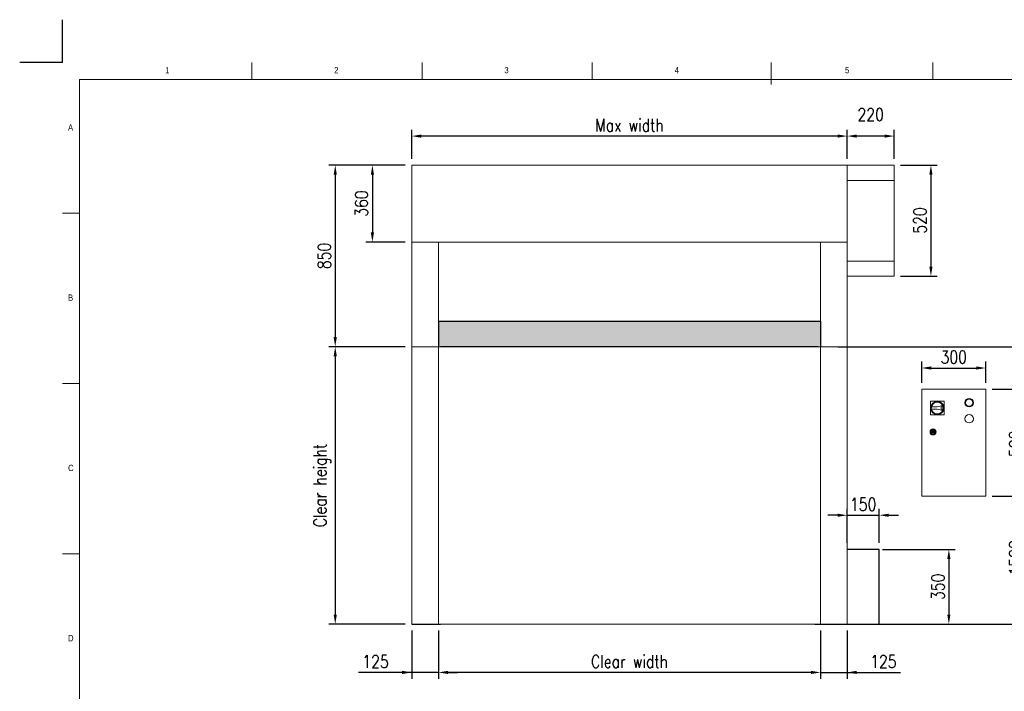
# Model space of a CAD drawing. Header units: millimetres. Extents: x 1545 to 15470, y 764 to 5767.
# Tile 7 of 8: x 8510 to 13120, y 2622 to 5767. Entities that reach past the tile are written whole.
import ezdxf

# ---------------------------------------------------------------- set-up
doc = ezdxf.new("R2010")
doc.units = ezdxf.units.MM
doc.header["$LTSCALE"] = 50
doc.header["$PDSIZE"] = -1
doc.layers.add('FORMAT', color=7, linetype='Continuous')
doc.styles.add('NYIP', font='romans.shx', dxfattribs={"width": 0.8})
doc.styles.add('SLDTEXTSTYLE0', font='Gothic.ttf', dxfattribs={"width": 0.913})
doc.dimstyles.new('STANDARD35', dxfattribs={"dimscale": 35, "dimtxt": 2, "dimasz": 1.5, "dimexe": 1, "dimexo": 1, "dimgap": 0.7, "dimtad": 1, "dimdec": 0, "dimdsep": 46, "dimtxsty": 'NYIP', "dimcen": 0, "dimclrd": 1, "dimclre": 1, "dimclrt": 2, "dimadec": 0, "dimazin": 0, "dimtfac": 1, "dimtdec": 0, "dimtix": 1, "dimtmove": 0, "dimatfit": 3, "dimfxl": 0, "dimtvp": 1, "dimtolj": 1, "dimtzin": 0, "dimarcsym": 0})

# ---------------------------------------------------------------- blocks, each defined once
blk = doc.blocks.new('A$C7C9C4F3F')
at = {"color": 7, "lineweight": 5}
blk.add_line((8295, 11245), (8295, 11504), dxfattribs=at)
at = {"layer": 'FORMAT', "color": 7, "lineweight": 5}
for p, q in [((2216, 11304), (2216, 11504)), ((4209, 11504), (4209, 11304)), ((6202, 11304), (6202, 11504)), ((10188, 11304), (10188, 11504)), ((16199, 11304), (199, 11304)), ((199, 11304), (199, 199)), ((199, 9738), (0, 9738)), ((0, 7745), (199, 7745)), ((0, 5752), (199, 5752))]:
    blk.add_line(p, q, dxfattribs=at)
at = {"color": 7, "lineweight": 5, "char_height": 73.8, "attachment_point": 1, "style": 'SLDTEXTSTYLE0'}
for s, insert in [('1', (1203, 11450)), ('2', (3180, 11450)), ('3', (5173, 11450)), ('4', (7166, 11450)), ('5', (9159, 11450)), ('A', (66, 10780)), ('B', (66, 8787)), ('C', (66, 6794)), ('D', (66, 4801))]:
    blk.add_mtext(s, dxfattribs=dict(at, insert=insert))
blk = doc.blocks.new('*D275')
at = {"color": 7, "lineweight": -2}
for p, q in [((12634, 5085.5), (12806, 5085.5)), ((12776, 5040.5), (12776, 4610.5)), ((12634, 4565.5), (12806, 4565.5))]:
    blk.add_line(p, q, dxfattribs=at)
at = {"color": 7}
for points in [[(12783.5, 5040.5), (12768.5, 5040.5), (12776, 5085.5)], [(12768.5, 4610.5), (12783.5, 4610.5), (12776, 4565.5)]]:
    blk.add_solid(points, dxfattribs=at)
at = {"layer": 'Defpoints', "color": 0}
for p in [(12604, 5085.5), (12604, 4565.5), (12776, 4565.5)]:
    blk.add_point(p, dxfattribs=at)
at = {"color": 7, "lineweight": 0, "insert": (12725, 4826.5), "char_height": 60, "attachment_point": 5, "rotation": 90, "style": 'NYIP'}
blk.add_mtext('\\A1;520', dxfattribs=at)
blk = doc.blocks.new('*D276')
at = {"color": 7, "lineweight": -2}
for p, q in [((12733, 4066.5), (12733, 4165.8)), ((13033, 4066.5), (13033, 4165.8)), ((12778, 4135.8), (12988, 4135.8))]:
    blk.add_line(p, q, dxfattribs=at)
at = {"color": 7}
for points in [[(12778, 4143.3), (12778, 4128.3), (12733, 4135.8)], [(12988, 4128.3), (12988, 4143.3), (13033, 4135.8)]]:
    blk.add_solid(points, dxfattribs=at)
at = {"layer": 'Defpoints', "color": 0}
for p in [(13033, 4135.8), (12733, 4036.5), (13033, 4036.5)]:
    blk.add_point(p, dxfattribs=at)
at = {"color": 7, "lineweight": 0, "insert": (12883, 4186.8), "char_height": 60, "attachment_point": 5, "style": 'NYIP'}
blk.add_mtext('\\A1;300', dxfattribs=at)
blk = doc.blocks.new('*D277')
at = {"color": 7, "lineweight": -2}
for p, q in [((13063, 4036.5), (13253, 4036.5)), ((13223, 3991.5), (13223, 3581.5)), ((13063, 3536.5), (13253, 3536.5))]:
    blk.add_line(p, q, dxfattribs=at)
at = {"color": 7}
for points in [[(13230.5, 3991.5), (13215.5, 3991.5), (13223, 4036.5)], [(13215.5, 3581.5), (13230.5, 3581.5), (13223, 3536.5)]]:
    blk.add_solid(points, dxfattribs=at)
at = {"layer": 'Defpoints', "color": 0}
for p in [(13033, 4036.5), (13033, 3536.5), (13223, 3536.5)]:
    blk.add_point(p, dxfattribs=at)
at = {"color": 7, "lineweight": 0, "insert": (13172, 3781), "char_height": 60, "attachment_point": 5, "rotation": 90, "style": 'NYIP'}
blk.add_mtext('\\A1;500', dxfattribs=at)
blk = doc.blocks.new('*D278')
at = {"color": 7, "lineweight": -2}
for p, q in [((13063, 3536.5), (13253, 3536.5)), ((13223, 3491.5), (13223, 2981.5)), ((12231.9, 2936.5), (13253, 2936.5))]:
    blk.add_line(p, q, dxfattribs=at)
at = {"color": 7}
for points in [[(13230.5, 3491.5), (13215.5, 3491.5), (13223, 3536.5)], [(13215.5, 2981.5), (13230.5, 2981.5), (13223, 2936.5)]]:
    blk.add_solid(points, dxfattribs=at)
at = {"layer": 'Defpoints', "color": 0}
for p in [(13033, 3536.5), (12201.9, 2936.5), (13223, 2936.5)]:
    blk.add_point(p, dxfattribs=at)
at = {"color": 7, "lineweight": 0, "insert": (13172, 3233.7), "char_height": 60, "attachment_point": 5, "rotation": 90, "style": 'NYIP'}
blk.add_mtext('\\A1;≈1500', dxfattribs=at)
blk = doc.blocks.new('*D279')
at = {"color": 7, "lineweight": -2}
for p, q in [((12259, 2906.5), (12259, 2680.5)), ((12384, 2906.5), (12384, 2680.5)), ((12214, 2710.5), (12169, 2710.5)), ((12259, 2710.5), (12384, 2710.5)), ((12384, 2710.5), (12632.9, 2710.5)), ((12429, 2710.5), (12474, 2710.5))]:
    blk.add_line(p, q, dxfattribs=at)
at = {"color": 7}
for points in [[(12214, 2703), (12214, 2718), (12259, 2710.5)], [(12429, 2718), (12429, 2703), (12384, 2710.5)]]:
    blk.add_solid(points, dxfattribs=at)
at = {"layer": 'Defpoints', "color": 0}
for p in [(12259, 2936.5), (12384, 2936.5), (12384, 2710.5)]:
    blk.add_point(p, dxfattribs=at)
at = {"color": 7, "lineweight": 0, "insert": (12553.5, 2761.5), "char_height": 60, "attachment_point": 5, "style": 'NYIP'}
blk.add_mtext('\\A1;125^J', dxfattribs=at)
blk = doc.blocks.new('*D280')
at = {"color": 7, "lineweight": -2}
for p, q in [((10345.4, 2906.5), (10345.4, 2680.5)), ((10470.4, 2906.5), (10470.4, 2680.5)), ((10345.4, 2710.5), (10096.5, 2710.5)), ((10300.4, 2710.5), (10255.4, 2710.5)), ((10470.4, 2710.5), (10345.4, 2710.5)), ((10515.4, 2710.5), (10560.4, 2710.5))]:
    blk.add_line(p, q, dxfattribs=at)
at = {"color": 7}
for points in [[(10300.4, 2703), (10300.4, 2718), (10345.4, 2710.5)], [(10515.4, 2718), (10515.4, 2703), (10470.4, 2710.5)]]:
    blk.add_solid(points, dxfattribs=at)
at = {"layer": 'Defpoints', "color": 0}
for p in [(10345.4, 2936.5), (10470.4, 2936.5), (10345.4, 2710.5)]:
    blk.add_point(p, dxfattribs=at)
at = {"color": 7, "lineweight": 0, "insert": (10176, 2761.5), "char_height": 60, "attachment_point": 5, "style": 'NYIP'}
blk.add_mtext('\\A1;125', dxfattribs=at)
blk = doc.blocks.new('*D281')
at = {"color": 7, "lineweight": -2}
for p, q in [((10470.4, 2906.5), (10470.4, 2680.5)), ((12259, 2906.5), (12259, 2680.5)), ((12214, 2710.5), (10515.4, 2710.5))]:
    blk.add_line(p, q, dxfattribs=at)
at = {"color": 7}
for points in [[(10515.4, 2718), (10515.4, 2703), (10470.4, 2710.5)], [(12214, 2703), (12214, 2718), (12259, 2710.5)]]:
    blk.add_solid(points, dxfattribs=at)
at = {"layer": 'Defpoints', "color": 0}
for p in [(10470.4, 2936.5), (12259, 2936.5), (10470.4, 2710.5)]:
    blk.add_point(p, dxfattribs=at)
at = {"color": 7, "lineweight": 0, "insert": (11364.7, 2761.5), "char_height": 60, "attachment_point": 5, "style": 'NYIP'}
blk.add_mtext('\\A1;Clear width', dxfattribs=at)
blk = doc.blocks.new('*D283')
at = {"color": 7, "lineweight": -2}
for p, q in [((10315.4, 4235.5), (9957.4, 4235.5)), ((9987.4, 4190.5), (9987.4, 2981.5)), ((10315.4, 2936.5), (9957.4, 2936.5))]:
    blk.add_line(p, q, dxfattribs=at)
at = {"color": 7}
for points in [[(9994.9, 4190.5), (9979.9, 4190.5), (9987.4, 4235.5)], [(9979.9, 2981.5), (9994.9, 2981.5), (9987.4, 2936.5)]]:
    blk.add_solid(points, dxfattribs=at)
at = {"layer": 'Defpoints', "color": 0}
for p in [(10345.4, 4235.5), (9987.4, 2936.5), (10345.4, 2936.5)]:
    blk.add_point(p, dxfattribs=at)
at = {"color": 7, "lineweight": 0, "insert": (9926.4, 3586), "char_height": 60, "attachment_point": 5, "rotation": 90, "style": 'NYIP'}
blk.add_mtext('\\A1;Clear height', dxfattribs=at)
blk = doc.blocks.new('*D284')
at = {"color": 7, "lineweight": -2}
for p, q in [((12384, 5115.5), (12384, 5251.6)), ((12559, 5221.6), (12429, 5221.6)), ((12604, 5115.5), (12604, 5251.6))]:
    blk.add_line(p, q, dxfattribs=at)
at = {"color": 7}
for points in [[(12429, 5229.1), (12429, 5214.1), (12384, 5221.6)], [(12559, 5214.1), (12559, 5229.1), (12604, 5221.6)]]:
    blk.add_solid(points, dxfattribs=at)
at = {"layer": 'Defpoints', "color": 0}
for p in [(12384, 5221.6), (12384, 5085.5), (12604, 5085.5)]:
    blk.add_point(p, dxfattribs=at)
at = {"color": 7, "lineweight": 0, "insert": (12494, 5272.6), "char_height": 60, "attachment_point": 5, "style": 'NYIP'}
blk.add_mtext('\\A1;220^J^J', dxfattribs=at)
blk = doc.blocks.new('*D285')
at = {"color": 7, "lineweight": -2}
for p, q in [((10345.4, 5115.5), (10345.4, 5251.6)), ((12339, 5221.6), (10390.4, 5221.6)), ((12384, 5115.5), (12384, 5251.6))]:
    blk.add_line(p, q, dxfattribs=at)
at = {"color": 7}
for points in [[(10390.4, 5229.1), (10390.4, 5214.1), (10345.4, 5221.6)], [(12339, 5214.1), (12339, 5229.1), (12384, 5221.6)]]:
    blk.add_solid(points, dxfattribs=at)
at = {"layer": 'Defpoints', "color": 0}
for p in [(10345.4, 5221.6), (10345.4, 5085.5), (12384, 5085.5)]:
    blk.add_point(p, dxfattribs=at)
at = {"color": 7, "lineweight": 0, "insert": (11364.7, 5272.6), "char_height": 60, "attachment_point": 5, "style": 'NYIP'}
blk.add_mtext('\\A1;Max width', dxfattribs=at)
blk = doc.blocks.new('*D286')
at = {"color": 7, "lineweight": -2}
for p, q in [((10315.4, 5085.5), (9957.4, 5085.5)), ((9987.4, 5040.5), (9987.4, 4280.5)), ((10315.4, 4235.5), (9957.4, 4235.5))]:
    blk.add_line(p, q, dxfattribs=at)
at = {"color": 7}
for points in [[(9994.9, 5040.5), (9979.9, 5040.5), (9987.4, 5085.5)], [(9979.9, 4280.5), (9994.9, 4280.5), (9987.4, 4235.5)]]:
    blk.add_solid(points, dxfattribs=at)
at = {"layer": 'Defpoints', "color": 0}
for p in [(10345.4, 5085.5), (9987.4, 4235.5), (10345.4, 4235.5)]:
    blk.add_point(p, dxfattribs=at)
at = {"color": 7, "lineweight": 0, "insert": (9936.4, 4660.5), "char_height": 60, "attachment_point": 5, "rotation": 90, "style": 'NYIP'}
blk.add_mtext('\\A1;850', dxfattribs=at)
blk = doc.blocks.new('*D287')
at = {"color": 7, "lineweight": -2}
for p, q in [((12384, 3316.5), (12384, 3476.5)), ((12534, 3316.5), (12534, 3476.5)), ((12339, 3446.5), (12294, 3446.5)), ((12384, 3446.5), (12534, 3446.5)), ((12579, 3446.5), (12624, 3446.5))]:
    blk.add_line(p, q, dxfattribs=at)
at = {"color": 7}
for points in [[(12339, 3439), (12339, 3454), (12384, 3446.5)], [(12579, 3454), (12579, 3439), (12534, 3446.5)]]:
    blk.add_solid(points, dxfattribs=at)
at = {"layer": 'Defpoints', "color": 0}
for p in [(12534, 3446.5), (12384, 3286.5), (12534, 3286.5)]:
    blk.add_point(p, dxfattribs=at)
at = {"color": 7, "lineweight": 0, "insert": (12459, 3497.5), "char_height": 60, "attachment_point": 5, "style": 'NYIP'}
blk.add_mtext('\\A1;150', dxfattribs=at)
blk = doc.blocks.new('*D288')
at = {"color": 7, "lineweight": -2}
for p, q in [((12548.8, 3286.5), (12890.1, 3286.5)), ((12860.1, 3241.5), (12860.1, 2981.5)), ((12548.8, 2936.5), (12890.1, 2936.5))]:
    blk.add_line(p, q, dxfattribs=at)
at = {"color": 7}
for points in [[(12867.6, 3241.5), (12852.6, 3241.5), (12860.1, 3286.5)], [(12852.6, 2981.5), (12867.6, 2981.5), (12860.1, 2936.5)]]:
    blk.add_solid(points, dxfattribs=at)
at = {"layer": 'Defpoints', "color": 0}
for p in [(12518.8, 3286.5), (12518.8, 2936.5), (12860.1, 2936.5)]:
    blk.add_point(p, dxfattribs=at)
at = {"color": 7, "lineweight": 0, "insert": (12809.1, 3111.5), "char_height": 60, "attachment_point": 5, "rotation": 90, "style": 'NYIP'}
blk.add_mtext('\\A1;350', dxfattribs=at)
blk = doc.blocks.new('*D305')
at = {"color": 7, "lineweight": -2}
for p, q in [((10315.4, 5085.5), (10131.4, 5085.5)), ((10161.4, 5040.5), (10161.4, 4770.5)), ((10315.4, 4725.5), (10131.4, 4725.5))]:
    blk.add_line(p, q, dxfattribs=at)
at = {"color": 7}
for points in [[(10168.9, 5040.5), (10153.9, 5040.5), (10161.4, 5085.5)], [(10153.9, 4770.5), (10168.9, 4770.5), (10161.4, 4725.5)]]:
    blk.add_solid(points, dxfattribs=at)
at = {"layer": 'Defpoints', "color": 0}
for p in [(10345.4, 5085.5), (10161.4, 4725.5), (10345.4, 4725.5)]:
    blk.add_point(p, dxfattribs=at)
at = {"color": 7, "lineweight": 0, "insert": (10110.4, 4905.5), "char_height": 60, "attachment_point": 5, "rotation": 90, "style": 'NYIP'}
blk.add_mtext('\\A1;360', dxfattribs=at)

msp = doc.modelspace()

# ---------------------------------------------------------------- hatches: boundary and pattern name
at = {"true_color": 0x10733a}
h = msp.add_hatch(color=116, dxfattribs=at)
h.set_gradient(color2=(0, 0, 0), one_color=1)
h.paths.add_polyline_path([(12259, 4235.5), (12259, 4355.5), (10470.4, 4355.5), (10470.4, 4235.5), (10480.4, 4235.5), (12249, 4235.5)])

# ---------------------------------------------------------------- linework, layer by layer
at = {"color": 2}
for q in [(8710.2, 5766.7), (8510.2, 5566.7)]:
    msp.add_line((8710.2, 5566.7), q, dxfattribs=at)
at = {"color": 7, "linetype": 'Continuous', "lineweight": 5}
for p, q in [((12384, 5085.5), (10345.4, 5085.5)), ((10345.4, 5010), (10345.4, 5085.5)), ((12604, 5085.5), (12374.8, 5085.5)), ((12384, 5010), (12384, 5085.5)), ((12604, 4565.5), (12604, 5085.5)), ((10345.4, 4806.5), (10345.4, 5010)), ((12604, 5014.5), (12384, 5014.5)), ((12384, 4806), (12384, 5010)), ((10345.4, 4735.5), (10345.4, 4806.5)), ((12384, 4735), (12384, 4806)), ((10345.4, 2936.5), (10345.4, 4735.5)), ((12384, 4725.5), (10345.4, 4725.5)), ((10470.4, 2936.5), (10470.4, 4725.5)), ((12259, 4725.5), (12259, 2936.5)), ((12384, 4735), (12384, 2936.5)), ((12604, 4636.5), (12384, 4636.5)), ((12604, 4565.5), (12384, 4565.5)), ((12384, 4235.5), (10345.4, 4235.5)), ((12733, 3536.5), (12733, 4036.5)), ((12733, 4036.5), (13033, 4036.5)), ((13033, 3536.5), (13033, 4036.5)), ((12773.5, 3916), (12773.5, 3981)), ((12773.5, 3981), (12838.5, 3981)), ((12838.5, 3981), (12838.5, 3916)), ((12778.7, 3954.5), (12806, 3954.5)), ((12806, 3942.5), (12778.7, 3942.5)), ((12806, 3954.5), (12831.8, 3959.5)), ((12831.8, 3937.5), (12806, 3942.5)), ((12824, 3955.9), (12830.5, 3957.2)), ((12824, 3941.1), (12824, 3955.9)), ((12824, 3941.1), (12824, 3955.9)), ((12830.5, 3939.8), (12824, 3941.1)), ((12838.5, 3916), (12773.5, 3916)), ((12778.3, 3838.5), (12781.3, 3838.5)), ((12781.3, 3834.5), (12778.3, 3834.5)), ((12790.8, 3838.5), (12793.8, 3838.5)), ((12793.8, 3834.5), (12790.8, 3834.5)), ((12733, 3536.5), (13033, 3536.5)), ((12384, 3035.5), (12384, 2936.5)), ((12349, 2936.5), (12249, 2936.5)), ((12384, 2936.5), (12349, 2936.5))]:
    msp.add_line(p, q, dxfattribs=at)
for p, q in [((10470.4, 4355.5), (12259, 4355.5)), ((10470.4, 4355.5), (10470.4, 4249.9)), ((10470.4, 4355.5), (10470.4, 4235.5)), ((12259, 4355.5), (12259, 4235.5)), ((12249, 4235.5), (10480.4, 4235.5)), ((12340.2, 4235.5), (15048.3, 4235.5)), ((12534, 3286.5), (12384, 3286.5)), ((12534, 2936.5), (12534, 3286.5)), ((10345.4, 2936.5), (10480.4, 2936.5)), ((12384, 2936.5), (12534, 2936.5))]:
    msp.add_line(p, q)
at = {"lineweight": 5}
msp.add_line((12259, 2936.5), (10480.4, 2936.5), dxfattribs=at)
at = {"color": 7, "linetype": 'Continuous', "lineweight": 15}
for centre, radius in [((12806, 3948.5), 31), ((12806, 3948.5), 28), ((12955, 3973.5), 20), ((12955, 3973.5), 17), ((12955, 3898.5), 20), ((12786, 3836.5), 14), ((12786, 3836.5), 12), ((12786, 3836.5), 8), ((12786, 3836.5), 2)]:
    msp.add_circle(centre, radius, dxfattribs=at)
for centre, radius, start, end in [((12806, 3948.5), 28, 167.6264, 192.3736), ((12806, 3948.5), 26, 340.4063, 19.5937), ((12806, 3948.5), 28, 336.8676, 23.1324), ((12786, 3836.5), 8, 14.4775, 165.5225), ((12786, 3836.5), 8, 194.4775, 345.5225), ((12786, 3836.5), 5.15, 22.8511, 157.1489), ((12786, 3836.5), 5.15, 202.8511, 337.1489)]:
    msp.add_arc(centre, radius, start, end, dxfattribs=at)

# ---------------------------------------------------------------- block references
at = {"xscale": 0.4, "yscale": 0.4, "zscale": 0.4}
msp.add_blockref('A$C7C9C4F3F', (8710.2, 965.2), dxfattribs=at)

# ---------------------------------------------------------------- dimensions: what is measured, and where the dimension line sits
at = {"color": 7, "lineweight": 0}
for base, p1, p2, angle, text, picture, middle in [((10345.4, 5221.6), (12384, 5085.5), (10345.4, 5085.5), 180, 'Max width', '*D285', (11364.7, 5272.6)), ((12384, 5221.6), (12604, 5085.5), (12384, 5085.5), 180, '220^J^J', '*D284', (12494, 5272.6)), ((9987.4, 2936.5), (10345.4, 4235.5), (10345.4, 2936.5), 90, 'Clear height', '*D283', (9926.4, 3586)), ((10470.4, 2710.5), (12259, 2936.5), (10470.4, 2936.5), 180, 'Clear width', '*D281', (11364.7, 2761.5))]:
    dim = msp.add_linear_dim(base=base, p1=p1, p2=p2, angle=angle, text=text, dimstyle='STANDARD35', override={"dimscale": 30, "dimclrd": 7, "dimclre": 7, "dimclrt": 7}, dxfattribs=at)
    dim.commit()
    dim.dimension.update_dxf_attribs({"geometry": picture, "text_midpoint": middle})
for base, p1, p2, angle, picture, middle in [((9987.4, 4235.5), (10345.4, 5085.5), (10345.4, 4235.5), 90, '*D286', (9936.4, 4660.5)), ((10161.4, 4725.5), (10345.4, 5085.5), (10345.4, 4725.5), 90, '*D305', (10110.4, 4905.5)), ((13033, 4135.8), (12733, 4036.5), (13033, 4036.5), 180, '*D276', (12883, 4186.8)), ((12860.1, 2936.5), (12518.8, 3286.5), (12518.8, 2936.5), 90, '*D288', (12809.1, 3111.5))]:
    dim = msp.add_linear_dim(base=base, p1=p1, p2=p2, angle=angle, dimstyle='STANDARD35', override={"dimscale": 30, "dimclrd": 7, "dimclre": 7, "dimclrt": 7}, dxfattribs=at)
    dim.commit()
    dim.dimension.update_dxf_attribs({"geometry": picture, "text_midpoint": middle})
for base, p1, p2, angle, picture, middle in [((12776, 4565.5), (12604, 5085.5), (12604, 4565.5), 90, '*D275', (12776, 4826.5)), ((13223, 3536.5), (13033, 4036.5), (13033, 3536.5), 90, '*D277', (13223, 3781)), ((10345.4, 2710.5), (10470.4, 2936.5), (10345.4, 2936.5), 180, '*D280', (10176, 2710.5))]:
    dim = msp.add_linear_dim(base=base, p1=p1, p2=p2, angle=angle, dimstyle='STANDARD35', override={"dimscale": 30, "dimclrd": 7, "dimclre": 7, "dimclrt": 7}, dxfattribs=at)
    dim.commit()
    dim.dimension.update_dxf_attribs({"geometry": picture, "text_midpoint": middle, "dimtype": 160})
for base, p1, p2, angle, text, picture, middle in [((13223, 2936.5), (13033, 3536.5), (12201.9, 2936.5), 90, '≈1500', '*D278', (13223, 3233.7)), ((12384, 2710.5), (12259, 2936.5), (12384, 2936.5), 180, '125^J', '*D279', (12553.5, 2710.5))]:
    dim = msp.add_linear_dim(base=base, p1=p1, p2=p2, angle=angle, text=text, dimstyle='STANDARD35', override={"dimscale": 30, "dimclrd": 7, "dimclre": 7, "dimclrt": 7}, dxfattribs=at)
    dim.commit()
    dim.dimension.update_dxf_attribs({"geometry": picture, "text_midpoint": middle, "dimtype": 160})
dim = msp.add_linear_dim(base=(12534, 3446.5), p1=(12384, 3286.5), p2=(12534, 3286.5), dimstyle='STANDARD35', override={"dimscale": 30, "dimclrd": 7, "dimclre": 7, "dimclrt": 7}, dxfattribs=at)
dim.commit()
dim.dimension.update_dxf_attribs({"geometry": '*D287', "text_midpoint": (12459, 3497.5)})

doc.saveas('drawing.dxf')
